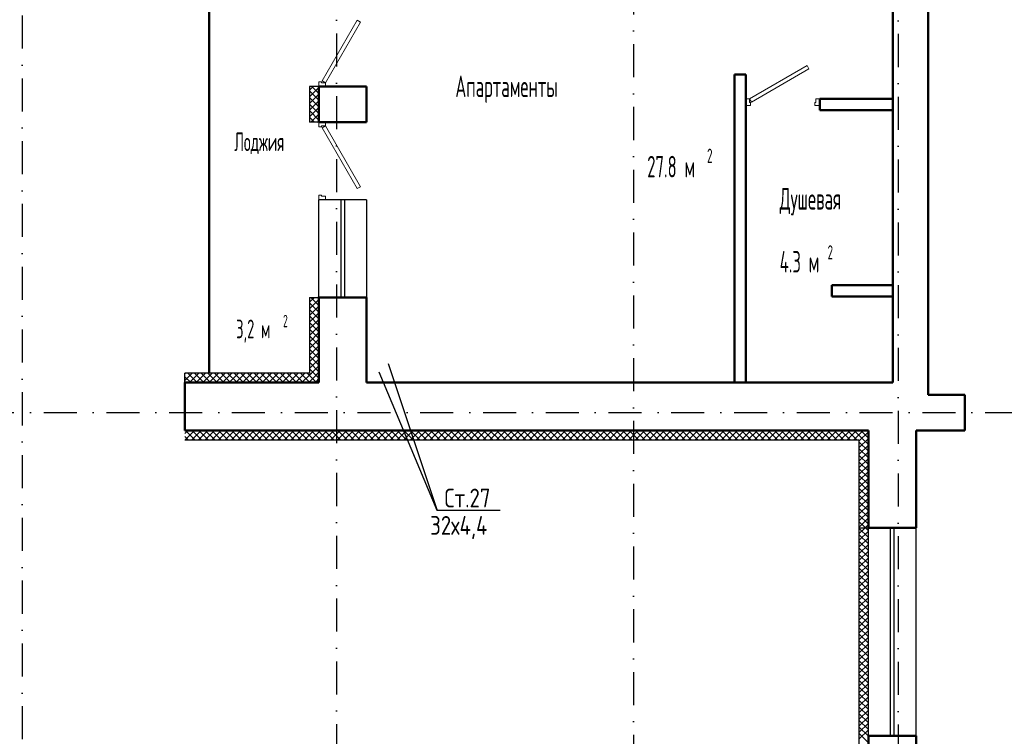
# Model space of a CAD drawing. Extents: x -1560602 to 321118, y -2308202 to -430103.
# Tile 16 of 104: x -1503551 to -1493034, y -2268090 to -2260440. Entities that reach past the tile are written whole.
import ezdxf
from ezdxf.enums import TextEntityAlignment as Align

# ---------------------------------------------------------------- set-up
doc = ezdxf.new("R2010")
doc.units = 0
doc.header["$MEASUREMENT"] = 0
doc.linetypes.add('Dot & Dashed', pattern=[670.277762, 352.777767, -176.388884, 0, -141.111112])
doc.linetypes.add('Штрихпунктирная', pattern=[0.670278, 0.352778, -0.176389, 0, -0.141111])
doc.layers.get('0').update_dxf_attribs({"color": 255, "linetype": 'CONTINUOUS'})
doc.layers.add('Двери', color=4, linetype='CONTINUOUS', lineweight=15)
doc.layers.add('стены', color=5, linetype='CONTINUOUS', lineweight=50)
for name, color, linetype in [('Оси', 253, 'Dot & Dashed'), ('отделка', 240, 'CONTINUOUS'), ('Текст', 7, 'CONTINUOUS'), ('Утеплитель', 6, 'CONTINUOUS')]:
    doc.layers.add(name, color=color, linetype=linetype)
doc.styles.get("Standard").update_dxf_attribs({"font": 'spds.shx', "width": 0.7, "height": 250})

msp = doc.modelspace()

# ---------------------------------------------------------------- linework, layer by layer
at = {"color": 0}
for p, q in [((-1499615.6, -2264111.4, 0), (-1499092.5, -2265679.8)), ((-1499092.5, -2265679.8), (-1499709.9, -2264203.1, 0)), ((-1498417.9, -2265679.8), (-1499092.5, -2265679.8))]:
    msp.add_line(p, q, dxfattribs=at)
at = {"layer": 'Двери', "color": 0, "linetype": 'Continuous'}
for p, q in [((-1499945.4, -2260444.4), (-1500320.4, -2261093.9)), ((-1499910.7, -2260464.4), (-1499945.4, -2260444.4)), ((-1500285.7, -2261113.9), (-1499910.7, -2260464.4)), ((-1495755.7, -2261284), (-1495140.9, -2260929)), ((-1495120.9, -2260963.6), (-1495735.7, -2261318.6)), ((-1495140.9, -2260929), (-1495120.9, -2260963.6)), ((-1500325.7, -2261103.9), (-1500355.7, -2261103.9)), ((-1500355.7, -2261103.9), (-1500355.7, -2261153.9)), ((-1500325.7, -2261113.9), (-1500325.7, -2261103.9)), ((-1500285.7, -2261113.9), (-1500325.7, -2261113.9)), ((-1500320.4, -2261093.9), (-1500285.7, -2261113.9)), ((-1500285.7, -2261153.9), (-1500285.7, -2261113.9)), ((-1495795.7, -2261284), (-1495755.7, -2261284)), ((-1495755.7, -2261284), (-1495755.7, -2261324)), ((-1495735.7, -2261318.6), (-1495755.7, -2261284)), ((-1495045.7, -2261324), (-1495045.7, -2261284)), ((-1495045.7, -2261284), (-1495005.7, -2261284)), ((-1495745.7, -2261354), (-1495795.7, -2261354)), ((-1495755.7, -2261324), (-1495745.7, -2261324)), ((-1495745.7, -2261324), (-1495745.7, -2261354)), ((-1495055.7, -2261354), (-1495055.7, -2261324)), ((-1495055.7, -2261324), (-1495045.7, -2261324)), ((-1495005.7, -2261354), (-1495055.7, -2261354)), ((-1500355.7, -2261583.9), (-1500355.7, -2261533.9)), ((-1500325.7, -2261583.9), (-1500355.7, -2261583.9)), ((-1500285.7, -2261573.9), (-1500325.7, -2261573.9)), ((-1500325.7, -2261573.9), (-1500325.7, -2261583.9)), ((-1500320.4, -2261593.9), (-1500285.7, -2261573.9)), ((-1499945.4, -2262243.4), (-1500320.4, -2261593.9)), ((-1500285.7, -2261533.9), (-1500285.7, -2261573.9)), ((-1500285.7, -2261573.9), (-1499910.7, -2262223.4)), ((-1499910.7, -2262223.4), (-1499945.4, -2262243.4)), ((-1500355.7, -2262363.9), (-1500355.7, -2262313.9)), ((-1500355.7, -2262313.9), (-1500325.7, -2262313.9)), ((-1500325.7, -2262313.9), (-1500325.7, -2262323.9)), ((-1500325.7, -2262323.9), (-1500285.7, -2262323.9)), ((-1500285.7, -2262323.9), (-1500285.7, -2262363.9))]:
    msp.add_line(p, q, dxfattribs=at)
at = {"layer": 'Оси', "color": 0, "linetype": 'Штрихпунктирная', "lineweight": -3, "ltscale": 1000}
for p, q in [((-1500165.7, -2238463.9), (-1500165.7, -2295548.9)), ((-1503525.7, -2240283.9), (-1503525.7, -2295575.6)), ((-1496995.7, -2240589.6), (-1496995.7, -2295548.9)), ((-1494165.7, -2246513.9), (-1494165.7, -2295548.9)), ((-1505305.6, -2264633.9), (-1478850.7, -2264633.9))]:
    msp.add_line(p, q, dxfattribs=at)
at = {"layer": 'отделка', "color": 0, "ltscale": 100}
for p, q in [((-1499845.7, -2262364), (-1500355.7, -2262364)), ((-1500355.7, -2263403.9), (-1500355.7, -2262364)), ((-1500120.7, -2262364), (-1500120.7, -2263403.9)), ((-1500080.7, -2262364), (-1500080.7, -2263403.9)), ((-1499845.7, -2262364), (-1499845.7, -2263403.9)), ((-1494485.7, -2268083.9), (-1494485.7, -2265863.9)), ((-1494250.7, -2268083.9), (-1494250.7, -2265863.9)), ((-1494210.7, -2268083.9), (-1494210.7, -2265863.9)), ((-1493975.7, -2268083.9), (-1493975.7, -2265863.9))]:
    msp.add_line(p, q, dxfattribs=at)
at = {"layer": 'стены', "color": 0, "ltscale": 100}
for p, q in [((-1501525.7, -2254543.9), (-1501525.7, -2264213.9)), ((-1495915.7, -2264313.9), (-1495915.7, -2261024)), ((-1495915.7, -2261024), (-1495795.7, -2261024)), ((-1495795.7, -2261024), (-1495795.7, -2264313.9)), ((-1495005.7, -2261404), (-1495005.7, -2261284)), ((-1495005.7, -2261284), (-1494225.7, -2261284)), ((-1494225.7, -2261404), (-1495005.7, -2261404)), ((-1494875.7, -2263393.9), (-1494875.7, -2263274)), ((-1494875.7, -2263274), (-1494225.7, -2263274)), ((-1494225.7, -2263394), (-1494875.7, -2263393.9)), ((-1493455.7, -2264443.9), (-1493455.7, -2264823.9)), ((-1493975.7, -2268083.9), (-1494485.7, -2268083.9))]:
    msp.add_line(p, q, dxfattribs=at)
at = {"layer": 'стены', "color": 0, "linetype": 'Continuous'}
for p, q in [((-1494225.7, -2259423.9), (-1494225.7, -2264313.9)), ((-1493845.7, -2264313.9), (-1493845.7, -2259423.9)), ((-1500355.7, -2261153.9), (-1500355.7, -2261533.9)), ((-1500285.7, -2261153.9), (-1500355.7, -2261153.9)), ((-1500355.7, -2261153.9), (-1500285.7, -2261153.9)), ((-1500285.7, -2261153.9), (-1500355.7, -2261153.9)), ((-1499845.7, -2261153.9), (-1500285.7, -2261153.9)), ((-1499845.7, -2261533.9), (-1499845.7, -2261153.9)), ((-1500285.7, -2261533.9), (-1500355.7, -2261533.9)), ((-1500355.7, -2261533.9), (-1500285.7, -2261533.9)), ((-1500285.7, -2261533.9), (-1500355.7, -2261533.9)), ((-1499845.7, -2261533.9), (-1500285.7, -2261533.9)), ((-1500355.7, -2263403.9), (-1500355.7, -2264313.9)), ((-1500355.7, -2263403.9), (-1500285.7, -2263403.9)), ((-1500355.7, -2263403.9), (-1500285.7, -2263403.9)), ((-1500285.7, -2263403.9), (-1499845.7, -2263403.9)), ((-1499845.7, -2264313.9), (-1499845.7, -2263403.9)), ((-1501785.7, -2264313.9), (-1500355.7, -2264313.9)), ((-1501785.7, -2264823.9), (-1501785.7, -2264313.9)), ((-1500355.7, -2264313.9), (-1500355.7, -2264313.9)), ((-1494225.7, -2264313.9), (-1499845.7, -2264313.9)), ((-1493845.7, -2264443.9), (-1493845.7, -2264313.9)), ((-1493455.7, -2264443.9), (-1493845.7, -2264443.9)), ((-1501785.7, -2264823.9), (-1500355.7, -2264823.9)), ((-1500355.7, -2264823.9), (-1499931.7, -2264823.9)), ((-1499931.7, -2264823.9), (-1494485.7, -2264823.9)), ((-1499931.7, -2264823.9), (-1499931.7, -2264823.9)), ((-1494485.7, -2264823.9), (-1494485.7, -2265863.9)), ((-1493975.7, -2264823.9), (-1493845.7, -2264823.9)), ((-1493975.7, -2265863.9), (-1493975.7, -2264823.9)), ((-1493845.7, -2264823.9), (-1493455.7, -2264823.9)), ((-1494485.7, -2265863.9), (-1493975.7, -2265863.9)), ((-1494485.7, -2268083.9), (-1494485.7, -2269653.9)), ((-1493975.7, -2269143.9), (-1493975.7, -2268083.9))]:
    msp.add_line(p, q, dxfattribs=at)
at = {"layer": 'Утеплитель', "color": 0, "linetype": 'Continuous'}
for p, q in [((-1500355.7, -2261153.9), (-1500455.7, -2261153.9)), ((-1500455.7, -2261153.9), (-1500455.7, -2261533.9)), ((-1500455.7, -2261193.6), (-1500416.1, -2261153.9)), ((-1500455.7, -2261264.3), (-1500355.7, -2261164.3)), ((-1500355.7, -2261227.7), (-1500429.6, -2261153.9)), ((-1500355.7, -2261157), (-1500358.9, -2261153.9)), ((-1500355.7, -2261298.5), (-1500455.7, -2261198.5)), ((-1500455.7, -2261335), (-1500355.7, -2261235)), ((-1500355.7, -2261369.2), (-1500455.7, -2261269.2)), ((-1500455.7, -2261405.7), (-1500355.7, -2261305.7)), ((-1500355.7, -2261439.9), (-1500455.7, -2261339.9)), ((-1500455.7, -2261476.4), (-1500355.7, -2261376.4)), ((-1500355.7, -2261510.6), (-1500455.7, -2261410.6)), ((-1500403.1, -2261533.9), (-1500455.7, -2261481.3)), ((-1500442.5, -2261533.9), (-1500355.7, -2261447.1)), ((-1500355.7, -2261533.9), (-1500455.7, -2261533.9)), ((-1500371.8, -2261533.9), (-1500355.7, -2261517.8)), ((-1500455.7, -2263403.9), (-1500355.7, -2263403.9)), ((-1500455.7, -2263403.9), (-1500455.7, -2264213.9)), ((-1500455.7, -2263456.3), (-1500403.4, -2263403.9)), ((-1500455.7, -2263527), (-1500355.7, -2263427)), ((-1500355.7, -2263561.2), (-1500455.7, -2263461.2)), ((-1500455.7, -2263597.7), (-1500355.7, -2263497.7)), ((-1500355.7, -2263490.5), (-1500442.3, -2263403.9)), ((-1500355.7, -2263419.8), (-1500371.6, -2263403.9)), ((-1500355.7, -2263631.9), (-1500455.7, -2263531.9)), ((-1500455.7, -2263668.4), (-1500355.7, -2263568.4)), ((-1500355.7, -2263702.6), (-1500455.7, -2263602.6)), ((-1500455.7, -2263739.1), (-1500355.7, -2263639.1)), ((-1500355.7, -2263773.3), (-1500455.7, -2263673.3)), ((-1500455.7, -2263809.8), (-1500355.7, -2263709.8)), ((-1500355.7, -2263844), (-1500455.7, -2263744)), ((-1500455.7, -2263880.6), (-1500355.7, -2263780.6)), ((-1500355.7, -2263914.7), (-1500455.7, -2263814.7)), ((-1500455.7, -2263951.3), (-1500355.7, -2263851.3)), ((-1500355.7, -2263985.5), (-1500455.7, -2263885.5)), ((-1500455.7, -2264022), (-1500355.7, -2263922)), ((-1500355.7, -2264056.2), (-1500455.7, -2263956.2)), ((-1500455.7, -2264092.7), (-1500355.7, -2263992.7)), ((-1500355.7, -2264126.9), (-1500455.7, -2264026.9)), ((-1500455.7, -2264163.4), (-1500355.7, -2264063.4)), ((-1500355.7, -2264197.6), (-1500455.7, -2264097.6)), ((-1500435.5, -2264213.9), (-1500355.7, -2264134.1)), ((-1500455.7, -2264213.9), (-1501785.7, -2264213.9)), ((-1501785.7, -2264313.9), (-1501785.7, -2264213.9)), ((-1501785.7, -2264220.6), (-1501779, -2264213.9)), ((-1501785.7, -2264291.3), (-1501708.3, -2264213.9)), ((-1501653.6, -2264313.9), (-1501753.6, -2264213.9)), ((-1501737.6, -2264313.9), (-1501637.6, -2264213.9)), ((-1501582.9, -2264313.9), (-1501682.9, -2264213.9)), ((-1501666.9, -2264313.9), (-1501566.9, -2264213.9)), ((-1501512.2, -2264313.9), (-1501612.2, -2264213.9)), ((-1501596.2, -2264313.9), (-1501496.2, -2264213.9)), ((-1501441.5, -2264313.9), (-1501541.5, -2264213.9)), ((-1501525.5, -2264313.9), (-1501425.5, -2264213.9)), ((-1501370.8, -2264313.9), (-1501470.8, -2264213.9)), ((-1501454.8, -2264313.9), (-1501354.8, -2264213.9)), ((-1501300.1, -2264313.9), (-1501400.1, -2264213.9)), ((-1501384.1, -2264313.9), (-1501284.1, -2264213.9)), ((-1501229.4, -2264313.9), (-1501329.4, -2264213.9)), ((-1501313.4, -2264313.9), (-1501213.4, -2264213.9)), ((-1501158.7, -2264313.9), (-1501258.7, -2264213.9)), ((-1501242.6, -2264313.9), (-1501142.6, -2264213.9)), ((-1501088, -2264313.9), (-1501188, -2264213.9)), ((-1501171.9, -2264313.9), (-1501071.9, -2264213.9)), ((-1501017.3, -2264313.9), (-1501117.3, -2264213.9)), ((-1501101.2, -2264313.9), (-1501001.2, -2264213.9)), ((-1500946.5, -2264313.9), (-1501046.5, -2264213.9)), ((-1501030.5, -2264313.9), (-1500930.5, -2264213.9)), ((-1500875.8, -2264313.9), (-1500975.8, -2264213.9)), ((-1500959.8, -2264313.9), (-1500859.8, -2264213.9)), ((-1500805.1, -2264313.9), (-1500905.1, -2264213.9)), ((-1500889.1, -2264313.9), (-1500789.1, -2264213.9)), ((-1500734.4, -2264313.9), (-1500834.4, -2264213.9)), ((-1500818.4, -2264313.9), (-1500718.4, -2264213.9)), ((-1500663.7, -2264313.9), (-1500763.7, -2264213.9)), ((-1500747.7, -2264313.9), (-1500647.7, -2264213.9)), ((-1500593, -2264313.9), (-1500693, -2264213.9)), ((-1500677, -2264313.9), (-1500577, -2264213.9)), ((-1500522.3, -2264313.9), (-1500622.3, -2264213.9)), ((-1500606.2, -2264313.9), (-1500506.2, -2264213.9)), ((-1500455.7, -2264309.7), (-1500551.6, -2264213.9)), ((-1500535.5, -2264313.9), (-1500455.7, -2264234.1)), ((-1500455.7, -2264239), (-1500480.9, -2264213.9)), ((-1500410.1, -2264213.9), (-1500455.7, -2264168.3)), ((-1500455.7, -2264234.1), (-1500446.4, -2264224.8)), ((-1500380.9, -2264313.9), (-1500455.7, -2264239)), ((-1500446.4, -2264224.8), (-1500435.5, -2264213.9)), ((-1500413.7, -2264262.8), (-1500364.8, -2264213.9)), ((-1500355.7, -2264268.3), (-1500410.1, -2264213.9)), ((-1500364.8, -2264213.9), (-1500355.7, -2264204.8)), ((-1501724.4, -2264313.9), (-1501785.7, -2264252.5)), ((-1500464.8, -2264313.9), (-1500455.7, -2264304.8)), ((-1500455.7, -2264304.8), (-1500413.7, -2264262.8)), ((-1500451.6, -2264313.9), (-1500455.7, -2264309.7)), ((-1500394.1, -2264313.9), (-1500381, -2264300.8)), ((-1500381, -2264300.8), (-1500355.7, -2264275.5)), ((-1501785.7, -2264857), (-1501752.6, -2264823.9)), ((-1501781.9, -2264923.9), (-1501681.9, -2264823.9)), ((-1501680, -2264923.9), (-1501780, -2264823.9)), ((-1501711.2, -2264923.9), (-1501611.2, -2264823.9)), ((-1501609.3, -2264923.9), (-1501709.3, -2264823.9)), ((-1501640.5, -2264923.9), (-1501540.5, -2264823.9)), ((-1501538.6, -2264923.9), (-1501638.6, -2264823.9)), ((-1501569.8, -2264923.9), (-1501469.8, -2264823.9)), ((-1501467.9, -2264923.9), (-1501567.9, -2264823.9)), ((-1501499.1, -2264923.9), (-1501399.1, -2264823.9)), ((-1501397.2, -2264923.9), (-1501497.2, -2264823.9)), ((-1501428.4, -2264923.9), (-1501328.4, -2264823.9)), ((-1501326.5, -2264923.9), (-1501426.5, -2264823.9)), ((-1501357.7, -2264923.9), (-1501257.7, -2264823.9)), ((-1501255.8, -2264923.9), (-1501355.8, -2264823.9)), ((-1501287, -2264923.9), (-1501187, -2264823.9)), ((-1501185.1, -2264923.9), (-1501285.1, -2264823.9)), ((-1501216.2, -2264923.9), (-1501116.2, -2264823.9)), ((-1501114.4, -2264923.9), (-1501214.4, -2264823.9)), ((-1501145.5, -2264923.9), (-1501045.5, -2264823.9)), ((-1501043.6, -2264923.9), (-1501143.6, -2264823.9)), ((-1501074.8, -2264923.9), (-1500974.8, -2264823.9)), ((-1500972.9, -2264923.9), (-1501072.9, -2264823.9)), ((-1501004.1, -2264923.9), (-1500904.1, -2264823.9)), ((-1500902.2, -2264923.9), (-1501002.2, -2264823.9)), ((-1500933.4, -2264923.9), (-1500833.4, -2264823.9)), ((-1500831.5, -2264923.9), (-1500931.5, -2264823.9)), ((-1500862.7, -2264923.9), (-1500762.7, -2264823.9)), ((-1500760.8, -2264923.9), (-1500860.8, -2264823.9)), ((-1500792, -2264923.9), (-1500692, -2264823.9)), ((-1500690.1, -2264923.9), (-1500790.1, -2264823.9)), ((-1500721.3, -2264923.9), (-1500621.3, -2264823.9)), ((-1500619.4, -2264923.9), (-1500719.4, -2264823.9)), ((-1500650.6, -2264923.9), (-1500550.6, -2264823.9)), ((-1500548.7, -2264923.9), (-1500648.7, -2264823.9)), ((-1500579.8, -2264923.9), (-1500479.8, -2264823.9)), ((-1500478, -2264923.9), (-1500578, -2264823.9)), ((-1500509.1, -2264923.9), (-1500409.1, -2264823.9)), ((-1500407.3, -2264923.9), (-1500507.3, -2264823.9)), ((-1500438.4, -2264923.9), (-1500338.4, -2264823.9)), ((-1500336.5, -2264923.9), (-1500436.5, -2264823.9)), ((-1500367.7, -2264923.9), (-1500267.7, -2264823.9)), ((-1500265.8, -2264923.9), (-1500365.8, -2264823.9)), ((-1500297, -2264923.9), (-1500197, -2264823.9)), ((-1500195.1, -2264923.9), (-1500295.1, -2264823.9)), ((-1500226.3, -2264923.9), (-1500126.3, -2264823.9)), ((-1500124.4, -2264923.9), (-1500224.4, -2264823.9)), ((-1500155.6, -2264923.9), (-1500055.6, -2264823.9)), ((-1500053.7, -2264923.9), (-1500153.7, -2264823.9)), ((-1500084.9, -2264923.9), (-1499984.9, -2264823.9)), ((-1499983, -2264923.9), (-1500083, -2264823.9)), ((-1500014.2, -2264923.9), (-1499923.6, -2264833.3)), ((-1499912.3, -2264923.9), (-1500012.3, -2264823.9)), ((-1499943.5, -2264923.9), (-1499890.9, -2264871.3)), ((-1499871.2, -2264894.2), (-1499941.6, -2264823.9)), ((-1499923.6, -2264833.3), (-1499914.2, -2264823.9)), ((-1499890.9, -2264871.3), (-1499845.7, -2264826.2)), ((-1499845.7, -2264849), (-1499870.9, -2264823.9)), ((-1499845.7, -2264826.2), (-1499843.5, -2264823.9)), ((-1499845.7, -2264896.9), (-1499772.7, -2264823.9)), ((-1499770.9, -2264923.9), (-1499845.7, -2264849)), ((-1499802, -2264923.9), (-1499702, -2264823.9)), ((-1499700.1, -2264923.9), (-1499800.1, -2264823.9)), ((-1499731.3, -2264923.9), (-1499631.3, -2264823.9)), ((-1499629.4, -2264923.9), (-1499729.4, -2264823.9)), ((-1499660.6, -2264923.9), (-1499560.6, -2264823.9)), ((-1499558.7, -2264923.9), (-1499658.7, -2264823.9)), ((-1499589.9, -2264923.9), (-1499489.9, -2264823.9)), ((-1499488, -2264923.9), (-1499588, -2264823.9)), ((-1499519.2, -2264923.9), (-1499419.2, -2264823.9)), ((-1499417.3, -2264923.9), (-1499517.3, -2264823.9)), ((-1499448.5, -2264923.9), (-1499348.5, -2264823.9)), ((-1499346.6, -2264923.9), (-1499446.6, -2264823.9)), ((-1499377.8, -2264923.9), (-1499277.8, -2264823.9)), ((-1499275.9, -2264923.9), (-1499375.9, -2264823.9)), ((-1499307.1, -2264923.9), (-1499207.1, -2264823.9)), ((-1499205.2, -2264923.9), (-1499305.2, -2264823.9)), ((-1499236.3, -2264923.9), (-1499136.3, -2264823.9)), ((-1499134.5, -2264923.9), (-1499234.5, -2264823.9)), ((-1499165.6, -2264923.9), (-1499065.6, -2264823.9)), ((-1499063.7, -2264923.9), (-1499163.7, -2264823.9)), ((-1499094.9, -2264923.9), (-1498994.9, -2264823.9)), ((-1498993, -2264923.9), (-1499093, -2264823.9)), ((-1499024.2, -2264923.9), (-1498924.2, -2264823.9)), ((-1498922.3, -2264923.9), (-1499022.3, -2264823.9)), ((-1498953.5, -2264923.9), (-1498853.5, -2264823.9)), ((-1498851.6, -2264923.9), (-1498951.6, -2264823.9)), ((-1498882.8, -2264923.9), (-1498782.8, -2264823.9)), ((-1498780.9, -2264923.9), (-1498880.9, -2264823.9)), ((-1498812.1, -2264923.9), (-1498712.1, -2264823.9)), ((-1498710.2, -2264923.9), (-1498810.2, -2264823.9)), ((-1498741.4, -2264923.9), (-1498641.4, -2264823.9)), ((-1498639.5, -2264923.9), (-1498739.5, -2264823.9)), ((-1498670.7, -2264923.9), (-1498570.7, -2264823.9)), ((-1498568.8, -2264923.9), (-1498668.8, -2264823.9)), ((-1498599.9, -2264923.9), (-1498499.9, -2264823.9)), ((-1498498.1, -2264923.9), (-1498598.1, -2264823.9)), ((-1498529.2, -2264923.9), (-1498429.2, -2264823.9)), ((-1498427.4, -2264923.9), (-1498527.4, -2264823.9)), ((-1498458.5, -2264923.9), (-1498358.5, -2264823.9)), ((-1498356.6, -2264923.9), (-1498456.6, -2264823.9)), ((-1498387.8, -2264923.9), (-1498287.8, -2264823.9)), ((-1498285.9, -2264923.9), (-1498385.9, -2264823.9)), ((-1498317.1, -2264923.9), (-1498217.1, -2264823.9)), ((-1498215.2, -2264923.9), (-1498315.2, -2264823.9)), ((-1498246.4, -2264923.9), (-1498146.4, -2264823.9)), ((-1498144.5, -2264923.9), (-1498244.5, -2264823.9)), ((-1498175.7, -2264923.9), (-1498075.7, -2264823.9)), ((-1498073.8, -2264923.9), (-1498173.8, -2264823.9)), ((-1498105, -2264923.9), (-1498005, -2264823.9)), ((-1498003.1, -2264923.9), (-1498103.1, -2264823.9)), ((-1498034.3, -2264923.9), (-1497934.3, -2264823.9)), ((-1497932.4, -2264923.9), (-1498032.4, -2264823.9)), ((-1497963.6, -2264923.9), (-1497863.6, -2264823.9)), ((-1497861.7, -2264923.9), (-1497961.7, -2264823.9)), ((-1497892.8, -2264923.9), (-1497792.8, -2264823.9)), ((-1497791, -2264923.9), (-1497891, -2264823.9)), ((-1497822.1, -2264923.9), (-1497722.1, -2264823.9)), ((-1497720.2, -2264923.9), (-1497820.2, -2264823.9)), ((-1497751.4, -2264923.9), (-1497651.4, -2264823.9)), ((-1497649.5, -2264923.9), (-1497749.5, -2264823.9)), ((-1497680.7, -2264923.9), (-1497580.7, -2264823.9)), ((-1497578.8, -2264923.9), (-1497678.8, -2264823.9)), ((-1497610, -2264923.9), (-1497510, -2264823.9)), ((-1497508.1, -2264923.9), (-1497608.1, -2264823.9)), ((-1497539.3, -2264923.9), (-1497439.3, -2264823.9)), ((-1497437.4, -2264923.9), (-1497537.4, -2264823.9)), ((-1497468.6, -2264923.9), (-1497368.6, -2264823.9)), ((-1497366.7, -2264923.9), (-1497466.7, -2264823.9)), ((-1497397.9, -2264923.9), (-1497297.9, -2264823.9)), ((-1497296, -2264923.9), (-1497396, -2264823.9)), ((-1497327.2, -2264923.9), (-1497227.2, -2264823.9)), ((-1497225.3, -2264923.9), (-1497325.3, -2264823.9)), ((-1497256.4, -2264923.9), (-1497156.4, -2264823.9)), ((-1497154.6, -2264923.9), (-1497254.6, -2264823.9)), ((-1497185.7, -2264923.9), (-1497085.7, -2264823.9)), ((-1497083.8, -2264923.9), (-1497183.8, -2264823.9)), ((-1497115, -2264923.9), (-1497015, -2264823.9)), ((-1497013.1, -2264923.9), (-1497113.1, -2264823.9)), ((-1497044.3, -2264923.9), (-1496944.3, -2264823.9)), ((-1496942.4, -2264923.9), (-1497042.4, -2264823.9)), ((-1496973.6, -2264923.9), (-1496873.6, -2264823.9)), ((-1496871.7, -2264923.9), (-1496971.7, -2264823.9)), ((-1496902.9, -2264923.9), (-1496802.9, -2264823.9)), ((-1496801, -2264923.9), (-1496901, -2264823.9)), ((-1496832.2, -2264923.9), (-1496732.2, -2264823.9)), ((-1496730.3, -2264923.9), (-1496830.3, -2264823.9)), ((-1496761.5, -2264923.9), (-1496661.5, -2264823.9)), ((-1496659.6, -2264923.9), (-1496759.6, -2264823.9)), ((-1496690.8, -2264923.9), (-1496590.8, -2264823.9)), ((-1496588.9, -2264923.9), (-1496688.9, -2264823.9)), ((-1496620.1, -2264923.9), (-1496520.1, -2264823.9)), ((-1496518.2, -2264923.9), (-1496618.2, -2264823.9)), ((-1496549.3, -2264923.9), (-1496449.3, -2264823.9)), ((-1496447.5, -2264923.9), (-1496547.5, -2264823.9)), ((-1496478.6, -2264923.9), (-1496378.6, -2264823.9)), ((-1496376.7, -2264923.9), (-1496476.7, -2264823.9)), ((-1496407.9, -2264923.9), (-1496307.9, -2264823.9)), ((-1496306, -2264923.9), (-1496406, -2264823.9)), ((-1496337.2, -2264923.9), (-1496237.2, -2264823.9)), ((-1496235.3, -2264923.9), (-1496335.3, -2264823.9)), ((-1496266.5, -2264923.9), (-1496166.5, -2264823.9)), ((-1496164.6, -2264923.9), (-1496264.6, -2264823.9)), ((-1496195.8, -2264923.9), (-1496095.8, -2264823.9)), ((-1496093.9, -2264923.9), (-1496193.9, -2264823.9)), ((-1496125.1, -2264923.9), (-1496025.1, -2264823.9)), ((-1496023.2, -2264923.9), (-1496123.2, -2264823.9)), ((-1496054.4, -2264923.9), (-1495954.4, -2264823.9)), ((-1495952.5, -2264923.9), (-1496052.5, -2264823.9)), ((-1495983.7, -2264923.9), (-1495883.7, -2264823.9)), ((-1495881.8, -2264923.9), (-1495981.8, -2264823.9)), ((-1495912.9, -2264923.9), (-1495812.9, -2264823.9)), ((-1495811.1, -2264923.9), (-1495911.1, -2264823.9)), ((-1495842.2, -2264923.9), (-1495742.2, -2264823.9)), ((-1495740.3, -2264923.9), (-1495840.3, -2264823.9)), ((-1495771.5, -2264923.9), (-1495671.5, -2264823.9)), ((-1495669.6, -2264923.9), (-1495769.6, -2264823.9)), ((-1495700.8, -2264923.9), (-1495600.8, -2264823.9)), ((-1495598.9, -2264923.9), (-1495698.9, -2264823.9)), ((-1495630.1, -2264923.9), (-1495530.1, -2264823.9)), ((-1495528.2, -2264923.9), (-1495628.2, -2264823.9)), ((-1495559.4, -2264923.9), (-1495459.4, -2264823.9)), ((-1495457.5, -2264923.9), (-1495557.5, -2264823.9)), ((-1495488.7, -2264923.9), (-1495388.7, -2264823.9)), ((-1495386.8, -2264923.9), (-1495486.8, -2264823.9)), ((-1495418, -2264923.9), (-1495318, -2264823.9)), ((-1495316.1, -2264923.9), (-1495416.1, -2264823.9)), ((-1495347.3, -2264923.9), (-1495247.3, -2264823.9)), ((-1495245.4, -2264923.9), (-1495345.4, -2264823.9)), ((-1495276.5, -2264923.9), (-1495176.5, -2264823.9)), ((-1495174.7, -2264923.9), (-1495274.7, -2264823.9)), ((-1495205.8, -2264923.9), (-1495105.8, -2264823.9)), ((-1495103.9, -2264923.9), (-1495203.9, -2264823.9)), ((-1495135.1, -2264923.9), (-1495035.1, -2264823.9)), ((-1495033.2, -2264923.9), (-1495133.2, -2264823.9)), ((-1495064.4, -2264923.9), (-1494964.4, -2264823.9)), ((-1494962.5, -2264923.9), (-1495062.5, -2264823.9)), ((-1494993.7, -2264923.9), (-1494893.7, -2264823.9)), ((-1494891.8, -2264923.9), (-1494991.8, -2264823.9)), ((-1494923, -2264923.9), (-1494823, -2264823.9)), ((-1494821.1, -2264923.9), (-1494921.1, -2264823.9)), ((-1494852.3, -2264923.9), (-1494752.3, -2264823.9)), ((-1494750.4, -2264923.9), (-1494850.4, -2264823.9)), ((-1494781.6, -2264923.9), (-1494681.6, -2264823.9)), ((-1494679.7, -2264923.9), (-1494779.7, -2264823.9)), ((-1494710.9, -2264923.9), (-1494610.9, -2264823.9)), ((-1494609, -2264923.9), (-1494709, -2264823.9)), ((-1494640.2, -2264923.9), (-1494540.2, -2264823.9)), ((-1494562, -2264900.2), (-1494638.3, -2264823.9)), ((-1494585.7, -2264940.2), (-1494485.7, -2264840.2)), ((-1494526.6, -2264864.8), (-1494567.6, -2264823.9)), ((-1494485.7, -2264905.7), (-1494526.6, -2264864.8)), ((-1494491.3, -2264829.5), (-1494496.8, -2264823.9)), ((-1494485.7, -2264835), (-1494491.3, -2264829.5)), ((-1501750.8, -2264923.9), (-1501785.7, -2264888.9)), ((-1501785.7, -2264923.9), (-1499845.7, -2264923.9)), ((-1499872.7, -2264923.9), (-1499858.2, -2264909.4)), ((-1499845.7, -2264919.7), (-1499871.2, -2264894.2)), ((-1499858.2, -2264909.4), (-1499845.7, -2264896.9)), ((-1499841.6, -2264923.9), (-1499845.7, -2264919.7)), ((-1499845.7, -2264923.9), (-1494585.7, -2264923.9)), ((-1494585.7, -2265010.9), (-1494485.7, -2264910.9)), ((-1494585.7, -2264923.9), (-1494585.7, -2265863.9)), ((-1494485.7, -2265047.1), (-1494585.7, -2264947.1)), ((-1494485.7, -2264976.4), (-1494562, -2264900.2)), ((-1494585.7, -2265081.6), (-1494485.7, -2264981.6)), ((-1494485.7, -2265117.8), (-1494585.7, -2265017.8)), ((-1494585.7, -2265152.3), (-1494485.7, -2265052.3)), ((-1494485.7, -2265188.6), (-1494585.7, -2265088.6)), ((-1494585.7, -2265223), (-1494485.7, -2265123)), ((-1494485.7, -2265259.3), (-1494585.7, -2265159.3)), ((-1494585.7, -2265293.8), (-1494485.7, -2265193.8)), ((-1494485.7, -2265330), (-1494585.7, -2265230)), ((-1494585.7, -2265364.5), (-1494485.7, -2265264.5)), ((-1494485.7, -2265400.7), (-1494585.7, -2265300.7)), ((-1494585.7, -2265435.2), (-1494485.7, -2265335.2)), ((-1494485.7, -2265471.4), (-1494585.7, -2265371.4)), ((-1494585.7, -2265505.9), (-1494485.7, -2265405.9)), ((-1494485.7, -2265542.1), (-1494585.7, -2265442.1)), ((-1494585.7, -2265576.6), (-1494485.7, -2265476.6)), ((-1494485.7, -2265612.8), (-1494585.7, -2265512.8)), ((-1494585.7, -2265647.3), (-1494485.7, -2265547.3)), ((-1494485.7, -2265683.5), (-1494585.7, -2265583.5)), ((-1494585.7, -2265718), (-1494485.7, -2265618)), ((-1494485.7, -2265754.2), (-1494585.7, -2265654.2)), ((-1494585.7, -2265788.7), (-1494485.7, -2265688.7)), ((-1494485.7, -2265825), (-1494585.7, -2265725)), ((-1494585.7, -2265859.4), (-1494485.7, -2265759.4)), ((-1494517.5, -2265863.9), (-1494585.7, -2265795.7)), ((-1494585.7, -2265863.9), (-1494485.7, -2265863.9)), ((-1494585.7, -2265863.9), (-1494485.7, -2265863.9)), ((-1494585.7, -2265863.9), (-1494585.7, -2269303.9)), ((-1494585.7, -2265930.2), (-1494519.5, -2265863.9)), ((-1494485.7, -2265966.4), (-1494585.7, -2265866.4)), ((-1494585.7, -2266000.9), (-1494485.7, -2265900.9)), ((-1494519.5, -2265863.9), (-1494485.7, -2265830.2)), ((-1494485.7, -2265895.7), (-1494517.5, -2265863.9)), ((-1494485.7, -2266037.1), (-1494585.7, -2265937.1)), ((-1494585.7, -2266071.6), (-1494485.7, -2265971.6)), ((-1494485.7, -2266107.8), (-1494585.7, -2266007.8)), ((-1494585.7, -2266142.3), (-1494485.7, -2266042.3)), ((-1494485.7, -2266178.5), (-1494585.7, -2266078.5)), ((-1494585.7, -2266213), (-1494485.7, -2266113)), ((-1494485.7, -2266249.2), (-1494585.7, -2266149.2)), ((-1494585.7, -2266283.7), (-1494485.7, -2266183.7)), ((-1494485.7, -2266319.9), (-1494585.7, -2266219.9)), ((-1494585.7, -2266354.4), (-1494485.7, -2266254.4)), ((-1494485.7, -2266390.6), (-1494585.7, -2266290.6)), ((-1494585.7, -2266425.1), (-1494485.7, -2266325.1)), ((-1494485.7, -2266461.3), (-1494585.7, -2266361.3)), ((-1494585.7, -2266495.8), (-1494485.7, -2266395.8)), ((-1494485.7, -2266532.1), (-1494585.7, -2266432.1)), ((-1494585.7, -2266566.5), (-1494485.7, -2266466.5)), ((-1494485.7, -2266602.8), (-1494585.7, -2266502.8)), ((-1494585.7, -2266637.3), (-1494485.7, -2266537.3)), ((-1494485.7, -2266673.5), (-1494585.7, -2266573.5)), ((-1494585.7, -2266708), (-1494485.7, -2266608)), ((-1494485.7, -2266744.2), (-1494585.7, -2266644.2)), ((-1494585.7, -2266778.7), (-1494485.7, -2266678.7)), ((-1494485.7, -2266814.9), (-1494585.7, -2266714.9)), ((-1494585.7, -2266849.4), (-1494485.7, -2266749.4)), ((-1494485.7, -2266885.6), (-1494585.7, -2266785.6)), ((-1494585.7, -2266920.1), (-1494485.7, -2266820.1)), ((-1494485.7, -2266956.3), (-1494585.7, -2266856.3)), ((-1494585.7, -2266990.8), (-1494485.7, -2266890.8)), ((-1494485.7, -2267027), (-1494585.7, -2266927)), ((-1494585.7, -2267061.5), (-1494485.7, -2266961.5)), ((-1494485.7, -2267097.7), (-1494585.7, -2266997.7)), ((-1494585.7, -2267132.2), (-1494485.7, -2267032.2)), ((-1494485.7, -2267168.5), (-1494585.7, -2267068.5)), ((-1494585.7, -2267202.9), (-1494485.7, -2267102.9)), ((-1494485.7, -2267239.2), (-1494585.7, -2267139.2)), ((-1494585.7, -2267273.7), (-1494485.7, -2267173.7)), ((-1494485.7, -2267309.9), (-1494585.7, -2267209.9)), ((-1494585.7, -2267344.4), (-1494485.7, -2267244.4)), ((-1494485.7, -2267380.6), (-1494585.7, -2267280.6)), ((-1494585.7, -2267415.1), (-1494485.7, -2267315.1)), ((-1494485.7, -2267451.3), (-1494585.7, -2267351.3)), ((-1494585.7, -2267485.8), (-1494485.7, -2267385.8)), ((-1494485.7, -2267522), (-1494585.7, -2267422)), ((-1494585.7, -2267556.5), (-1494485.7, -2267456.5)), ((-1494485.7, -2267592.7), (-1494585.7, -2267492.7)), ((-1494585.7, -2267627.2), (-1494485.7, -2267527.2)), ((-1494485.7, -2267663.4), (-1494585.7, -2267563.4)), ((-1494585.7, -2267697.9), (-1494485.7, -2267597.9)), ((-1494485.7, -2267734.1), (-1494585.7, -2267634.1)), ((-1494585.7, -2267768.6), (-1494485.7, -2267668.6)), ((-1494485.7, -2267804.9), (-1494585.7, -2267704.9)), ((-1494585.7, -2267839.3), (-1494485.7, -2267739.3)), ((-1494485.7, -2267875.6), (-1494585.7, -2267775.6)), ((-1494585.7, -2267910.1), (-1494485.7, -2267810.1)), ((-1494485.7, -2267946.3), (-1494585.7, -2267846.3)), ((-1494585.7, -2267980.8), (-1494485.7, -2267880.8)), ((-1494485.7, -2268017), (-1494585.7, -2267917)), ((-1494585.7, -2268051.5), (-1494485.7, -2267951.5)), ((-1494485.7, -2268087.7), (-1494585.7, -2267987.7)), ((-1494585.7, -2268122.2), (-1494485.7, -2268022.2)), ((-1494485.7, -2268158.4), (-1494585.7, -2268058.4))]:
    msp.add_line(p, q, dxfattribs=at)

# ---------------------------------------------------------------- texts
at = {"color": 0}
msp.add_text('Ст.27', height=200, dxfattribs=at).set_placement((-1498768.2, -2265546.1), align=Align.MIDDLE_CENTER)
msp.add_text('32х4,4', height=200, dxfattribs=at).set_placement((-1499165.6, -2265938.2))
at = {"layer": 'Текст', "color": 0, "linetype": 'Continuous', "width": 0.7}
for s, height, p in [('Апартаменты', 230, (-1498897.3, -2261265.7)), ('Лоджия', 200, (-1501258.5, -2261842.9)), ('2', 151.8, (-1496208.8, -2261968.2)), ('27.8 м', 230, (-1496848.1, -2262123.1)), ('Душевая', 230, (-1495433.2, -2262466.3)), ('2', 151.8, (-1494921.6, -2262999.5)), ('4.3 м', 230, (-1495433.2, -2263138.8)), ('2', 132, (-1500738.1, -2263722.3)), ('3,2 м', 200, (-1501239.2, -2263841.1))]:
    msp.add_text(s, height=height, dxfattribs=at).set_placement(p)

doc.saveas('drawing.dxf')
